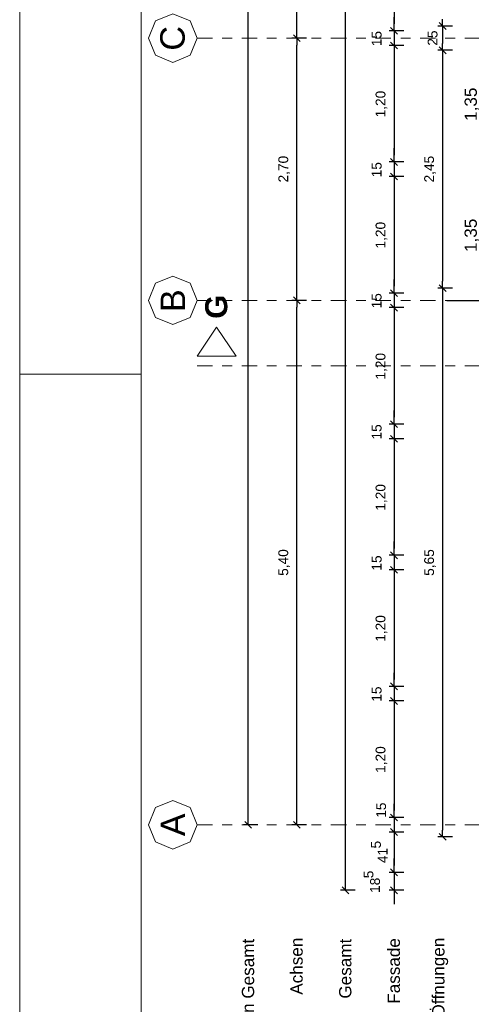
# Model space of a CAD drawing. Header units: metres. Extents: x -45.2 to 14.3, y -31.8 to 10.2.
# Tile 2 of 141: x -45.2 to -40.5, y -23.4 to -13.3. Entities that reach past the tile are written whole.
import ezdxf

# ---------------------------------------------------------------- set-up
doc = ezdxf.new("R2010")
doc.units = ezdxf.units.M
doc.header["$LTSCALE"] = 0.05
doc.linetypes.add('Achsen 01', pattern=[5.291531, 3.175, -1.058062, 0.352704, -0.705764])
doc.layers.get('0').update_dxf_attribs({"lineweight": 25})
doc.layers.add('030_Sonnenschutzarbeiten-Bemassung', color=7, linetype='Continuous', lineweight=13, true_color=0xff6633)
doc.layers.add('AV1-Achsen', color=1, linetype='Achsen 01', lineweight=18, true_color=0xff0000)
for name, color, linetype, lineweight in [('AV1-Planrahmen', 7, 'Continuous', 9), ('AV1-Schnitt Achsen', 7, 'Achsen 01', 18), ('Bemaßung-Bemaßung', 7, 'Continuous', 9), ('Keine', 7, 'Continuous', 9)]:
    doc.layers.add(name, color=color, linetype=linetype, lineweight=lineweight)
doc.styles.add('Arial', font='arial.ttf')
doc.styles.add('Arial (bold)', font='arialbd.ttf')

# ---------------------------------------------------------------- blocks, each defined once
blk = doc.blocks.new('Group')
at = {"layer": 'AV1-Planrahmen', "color": 7}
blk.add_line((-0.5695, -0.12317), (-0.5945, -0.12317), dxfattribs=at)
at = {"layer": 'AV1-Planrahmen', "color": 7, "flags": 128}
for points in [[(-0.5945, -0.4205), (-0.5945, 0.4205), (0.5945, 0.4205), (0.5945, -0.4205)], [(-0.5695, -0.4155), (-0.5695, 0.4155), (0.4045, 0.4155), (0.4045, -0.4155)]]:
    blk.add_lwpolyline(points, close=True, dxfattribs=at)

msp = doc.modelspace()

# ---------------------------------------------------------------- linework, layer by layer
at = {"color": 0, "linetype": 'ByBlock', "lineweight": -2}
for p, q in [((-41.325, -13.425), (-41.325, -13.354)), ((-41.325, -13.425), (-41.325, -13.354)), ((-40.825, -13.375), (-40.825, -13.304)), ((-40.825, -13.375), (-40.825, -13.446)), ((-42.325, -13.5), (-42.325, -13.429)), ((-42.325, -13.5), (-42.325, -13.571)), ((-41.325, -13.575), (-41.325, -13.646)), ((-41.325, -13.575), (-41.325, -13.646)), ((-40.825, -13.625), (-40.825, -13.554)), ((-40.825, -13.625), (-40.825, -13.696)), ((-41.325, -14.775), (-41.325, -14.704)), ((-41.325, -14.775), (-41.325, -14.704)), ((-41.325, -14.925), (-41.325, -14.996)), ((-41.325, -14.925), (-41.325, -14.996)), ((-40.825, -16.075), (-40.825, -16.004)), ((-41.325, -16.125), (-41.325, -16.054)), ((-41.325, -16.125), (-41.325, -16.054)), ((-40.825, -16.075), (-40.825, -16.146)), ((-42.325, -16.2), (-42.325, -16.129)), ((-42.325, -16.2), (-42.325, -16.271)), ((-41.325, -16.275), (-41.325, -16.346)), ((-41.325, -16.275), (-41.325, -16.346)), ((-41.325, -17.475), (-41.325, -17.404)), ((-41.325, -17.475), (-41.325, -17.404)), ((-41.325, -17.625), (-41.325, -17.696)), ((-41.325, -17.625), (-41.325, -17.696)), ((-41.325, -18.825), (-41.325, -18.754)), ((-41.325, -18.825), (-41.325, -18.754)), ((-41.325, -18.975), (-41.325, -19.046)), ((-41.325, -18.975), (-41.325, -19.046)), ((-41.325, -20.175), (-41.325, -20.104)), ((-41.325, -20.175), (-41.325, -20.104)), ((-41.325, -20.325), (-41.325, -20.396)), ((-41.325, -20.325), (-41.325, -20.396)), ((-41.325, -21.525), (-41.325, -21.454)), ((-41.325, -21.525), (-41.325, -21.454)), ((-42.825, -21.6), (-42.825, -21.529)), ((-42.325, -21.6), (-42.325, -21.529)), ((-41.325, -21.675), (-41.325, -21.746)), ((-41.325, -21.675), (-41.325, -21.746)), ((-40.825, -21.725), (-40.825, -21.654)), ((-41.325, -22.09), (-41.325, -22.019)), ((-41.325, -22.09), (-41.325, -22.019)), ((-41.825, -22.275), (-41.825, -22.204)), ((-41.325, -22.275), (-41.325, -22.346))]:
    msp.add_line(p, q, dxfattribs=at)
at = {"color": 0, "linetype": 'Continuous', "lineweight": 15}
for p, q in [((-40.86, -13.34), (-40.79, -13.41)), ((-40.79, -13.41), (-40.86, -13.34)), ((-42.29, -13.535), (-42.36, -13.465)), ((-42.36, -13.465), (-42.29, -13.535)), ((-41.29, -13.46), (-41.36, -13.39)), ((-41.29, -13.46), (-41.36, -13.39)), ((-41.36, -13.54), (-41.29, -13.61)), ((-41.36, -13.54), (-41.29, -13.61)), ((-40.86, -13.59), (-40.79, -13.66)), ((-40.79, -13.66), (-40.86, -13.59)), ((-41.29, -14.81), (-41.36, -14.74)), ((-41.29, -14.81), (-41.36, -14.74)), ((-41.36, -14.89), (-41.29, -14.96)), ((-41.36, -14.89), (-41.29, -14.96)), ((-41.29, -16.16), (-41.36, -16.09)), ((-41.29, -16.16), (-41.36, -16.09)), ((-40.86, -16.04), (-40.79, -16.11)), ((-40.79, -16.11), (-40.86, -16.04)), ((-42.29, -16.235), (-42.36, -16.165)), ((-42.36, -16.165), (-42.29, -16.235)), ((-41.36, -16.24), (-41.29, -16.31)), ((-41.36, -16.24), (-41.29, -16.31)), ((-41.29, -17.51), (-41.36, -17.44)), ((-41.29, -17.51), (-41.36, -17.44)), ((-41.36, -17.59), (-41.29, -17.66)), ((-41.36, -17.59), (-41.29, -17.66)), ((-41.29, -18.86), (-41.36, -18.79)), ((-41.29, -18.86), (-41.36, -18.79)), ((-41.36, -18.94), (-41.29, -19.01)), ((-41.36, -18.94), (-41.29, -19.01)), ((-41.29, -20.21), (-41.36, -20.14)), ((-41.29, -20.21), (-41.36, -20.14)), ((-41.36, -20.29), (-41.29, -20.36)), ((-41.36, -20.29), (-41.29, -20.36)), ((-41.29, -21.56), (-41.36, -21.49)), ((-41.29, -21.56), (-41.36, -21.49)), ((-42.79, -21.635), (-42.86, -21.565)), ((-42.29, -21.635), (-42.36, -21.565)), ((-41.36, -21.64), (-41.29, -21.71)), ((-41.36, -21.64), (-41.29, -21.71)), ((-40.79, -21.76), (-40.86, -21.69)), ((-41.29, -22.125), (-41.36, -22.055)), ((-41.29, -22.125), (-41.36, -22.055)), ((-41.79, -22.31), (-41.86, -22.24)), ((-41.36, -22.24), (-41.29, -22.31))]:
    msp.add_line(p, q, dxfattribs=at)
at = {"layer": '030_Sonnenschutzarbeiten-Bemassung', "color": 0, "lineweight": -2}
msp.add_line((-40.781, -16.2), (-40.425, -16.2), dxfattribs=at)
at = {"layer": 'AV1-Achsen'}
for p, q in [((-43.35, -13.5), (4.2, -13.5)), ((-43.35, -16.2), (4.2, -16.2)), ((-43.35, -21.6), (4.2, -21.6))]:
    msp.add_line(p, q, dxfattribs=at)
at = {"layer": 'AV1-Achsen', "linetype": 'Continuous'}
for points in [[(-43.35, -13.5), (-43.423, -13.677), (-43.6, -13.75), (-43.777, -13.677), (-43.85, -13.5), (-43.777, -13.323), (-43.6, -13.25), (-43.423, -13.323)], [(-43.35, -16.2), (-43.423, -16.377), (-43.6, -16.45), (-43.777, -16.377), (-43.85, -16.2), (-43.777, -16.023), (-43.6, -15.95), (-43.423, -16.023)], [(-43.35, -21.6), (-43.423, -21.777), (-43.6, -21.85), (-43.777, -21.777), (-43.85, -21.6), (-43.777, -21.423), (-43.6, -21.35), (-43.423, -21.423)]]:
    msp.add_lwpolyline(points, close=True, dxfattribs=at)
at = {"layer": 'AV1-Schnitt Achsen'}
msp.add_line((-43.35, -16.875), (4.2, -16.875), dxfattribs=at)
at = {"layer": 'AV1-Schnitt Achsen', "linetype": 'Continuous'}
msp.add_lwpolyline([(-42.95, -16.775), (-43.35, -16.775), (-43.15, -16.475)], close=True, dxfattribs=at)
at = {"layer": 'Bemaßung-Bemaßung', "color": 0, "lineweight": -2}
for p, q in [((-41.825, -22.204), (-41.825, 0.604)), ((-42.825, -21.529), (-42.825, -0.071)), ((-42.325, -13.429), (-42.325, -8.171)), ((-40.725, -13.375), (-40.875, -13.375)), ((-40.725, -13.375), (-40.875, -13.375)), ((-40.825, -13.446), (-40.825, -13.554)), ((-42.225, -13.5), (-42.375, -13.5)), ((-42.225, -13.5), (-42.375, -13.5)), ((-42.325, -16.129), (-42.325, -13.571)), ((-40.725, -13.625), (-40.875, -13.625)), ((-40.725, -13.625), (-40.875, -13.625)), ((-40.825, -13.696), (-40.825, -16.004)), ((-40.725, -16.075), (-40.875, -16.075)), ((-40.725, -16.075), (-40.875, -16.075)), ((-42.225, -16.2), (-42.375, -16.2)), ((-42.225, -16.2), (-42.375, -16.2)), ((-40.825, -16.146), (-40.825, -21.654)), ((-42.325, -21.529), (-42.325, -16.271)), ((-42.725, -21.6), (-42.875, -21.6)), ((-42.225, -21.6), (-42.375, -21.6)), ((-40.725, -21.725), (-40.875, -21.725)), ((-41.725, -22.275), (-41.875, -22.275))]:
    msp.add_line(p, q, dxfattribs=at)
at = {"layer": 'Bemaßung-Bemaßung', "color": 0, "linetype": 'Continuous', "lineweight": -2}
for p, q in [((-41.325, -12.296), (-41.325, -13.354)), ((-41.325, -13.354), (-41.325, -13.284)), ((-41.225, -13.425), (-41.375, -13.425)), ((-41.225, -13.425), (-41.375, -13.425)), ((-41.325, -13.425), (-41.325, -13.575)), ((-41.225, -13.575), (-41.375, -13.575)), ((-41.225, -13.575), (-41.375, -13.575)), ((-41.325, -13.646), (-41.325, -14.704)), ((-41.325, -13.646), (-41.325, -13.716)), ((-41.325, -14.704), (-41.325, -14.634)), ((-41.225, -14.775), (-41.375, -14.775)), ((-41.225, -14.775), (-41.375, -14.775)), ((-41.325, -14.775), (-41.325, -14.925)), ((-41.225, -14.925), (-41.375, -14.925)), ((-41.225, -14.925), (-41.375, -14.925)), ((-41.325, -14.996), (-41.325, -16.054)), ((-41.325, -14.996), (-41.325, -15.066)), ((-41.325, -16.054), (-41.325, -15.984)), ((-41.225, -16.125), (-41.375, -16.125)), ((-41.225, -16.125), (-41.375, -16.125)), ((-41.325, -16.125), (-41.325, -16.275)), ((-41.225, -16.275), (-41.375, -16.275)), ((-41.225, -16.275), (-41.375, -16.275)), ((-41.325, -16.346), (-41.325, -17.404)), ((-41.325, -16.346), (-41.325, -16.416)), ((-41.325, -17.404), (-41.325, -17.334)), ((-41.225, -17.475), (-41.375, -17.475)), ((-41.225, -17.475), (-41.375, -17.475)), ((-41.325, -17.475), (-41.325, -17.625)), ((-41.225, -17.625), (-41.375, -17.625)), ((-41.225, -17.625), (-41.375, -17.625)), ((-41.325, -17.696), (-41.325, -18.754)), ((-41.325, -17.696), (-41.325, -17.766)), ((-41.325, -18.754), (-41.325, -18.684)), ((-41.225, -18.825), (-41.375, -18.825)), ((-41.225, -18.825), (-41.375, -18.825)), ((-41.325, -18.825), (-41.325, -18.975)), ((-41.225, -18.975), (-41.375, -18.975)), ((-41.225, -18.975), (-41.375, -18.975)), ((-41.325, -19.046), (-41.325, -20.104)), ((-41.325, -19.046), (-41.325, -19.116)), ((-41.325, -20.104), (-41.325, -20.034)), ((-41.225, -20.175), (-41.375, -20.175)), ((-41.225, -20.175), (-41.375, -20.175)), ((-41.325, -20.175), (-41.325, -20.325)), ((-41.225, -20.325), (-41.375, -20.325)), ((-41.225, -20.325), (-41.375, -20.325)), ((-41.325, -20.396), (-41.325, -21.454)), ((-41.325, -20.396), (-41.325, -20.466)), ((-41.325, -21.454), (-41.325, -21.384)), ((-41.225, -21.525), (-41.375, -21.525)), ((-41.225, -21.525), (-41.375, -21.525)), ((-41.325, -21.525), (-41.325, -21.675)), ((-41.225, -21.675), (-41.375, -21.675)), ((-41.225, -21.675), (-41.375, -21.675)), ((-41.325, -21.746), (-41.325, -22.019)), ((-41.325, -21.746), (-41.325, -21.816)), ((-41.325, -22.019), (-41.325, -21.949)), ((-41.225, -22.09), (-41.375, -22.09)), ((-41.225, -22.09), (-41.375, -22.09)), ((-41.325, -22.09), (-41.325, -22.275)), ((-41.225, -22.275), (-41.375, -22.275)), ((-41.325, -22.346), (-41.325, -22.416))]:
    msp.add_line(p, q, dxfattribs=at)
at = {"layer": 'Defpoints', "color": 0, "lineweight": 0}
for p, q in [((-40.825, -13.375), (-40.825, -13.375)), ((-41.325, -13.425), (-41.325, -13.425)), ((-42.325, -13.5), (-42.325, -13.5)), ((-41.325, -13.575), (-41.325, -13.575)), ((-40.825, -13.625), (-40.825, -13.625)), ((-41.325, -14.775), (-41.325, -14.775)), ((-41.325, -14.925), (-41.325, -14.925)), ((-40.825, -16.075), (-40.825, -16.075)), ((-42.325, -16.2), (-42.325, -16.2)), ((-41.325, -16.125), (-41.325, -16.125)), ((-41.325, -16.275), (-41.325, -16.275)), ((-41.325, -17.475), (-41.325, -17.475)), ((-41.325, -17.625), (-41.325, -17.625)), ((-41.325, -18.825), (-41.325, -18.825)), ((-41.325, -18.975), (-41.325, -18.975)), ((-41.325, -20.175), (-41.325, -20.175)), ((-41.325, -20.325), (-41.325, -20.325)), ((-41.325, -21.525), (-41.325, -21.525)), ((-41.325, -21.675), (-41.325, -21.675)), ((-40.825, -21.725), (-40.825, -21.725)), ((-41.325, -22.09), (-41.325, -22.09)), ((-41.325, -22.275), (-41.325, -22.275))]:
    msp.add_line(p, q, dxfattribs=at)

# ---------------------------------------------------------------- block references
at = {"layer": 'Keine', "color": 7, "transparency": 33554687, "xscale": 50, "yscale": 50, "zscale": 50}
msp.add_blockref('Group', (-15.45, -10.8), dxfattribs=at)

# ---------------------------------------------------------------- texts
at = {"layer": '030_Sonnenschutzarbeiten-Bemassung', "color": 0, "char_height": 0.1261, "attachment_point": 7, "rotation": 90, "style": 'Arial'}
for insert in [(-40.45, -14.352), (-40.45, -15.702)]:
    msp.add_mtext('1,35', dxfattribs=dict(at, insert=insert))
at = {"layer": 'AV1-Achsen', "char_height": 0.252, "attachment_point": 7, "rotation": 90, "style": 'Arial'}
for s, insert in [('C', (-43.474, -13.629)), ('B', (-43.474, -16.321)), ('A', (-43.474, -21.718))]:
    msp.add_mtext(s, dxfattribs=dict(at, insert=insert))
at = {"layer": 'AV1-Schnitt Achsen', "insert": (-43.037, -16.39), "char_height": 0.227, "attachment_point": 7, "rotation": 90, "style": 'Arial (bold)'}
msp.add_mtext('G', dxfattribs=at)
at = {"layer": 'Bemaßung-Bemaßung', "color": 0, "attachment_point": 7, "rotation": 90, "style": 'Arial'}
for s, insert, char_height in [('15', (-41.452, -13.583), 0.1009), ('25', (-40.877, -13.578), 0.1009), ('1,20', (-41.395, -14.316), 0.1009), ('2,70', (-42.395, -14.986), 0.1009), ('15', (-41.452, -14.933), 0.1009), ('2,45', (-40.895, -14.986), 0.1009), ('1,20', (-41.395, -15.666), 0.1009), ('15', (-41.452, -16.283), 0.1009), ('1,20', (-41.395, -17.016), 0.1009), ('15', (-41.452, -17.633), 0.1009), ('1,20', (-41.395, -18.366), 0.1009), ('5,40', (-42.395, -19.037), 0.1009), ('15', (-41.452, -18.983), 0.1009), ('5,65', (-40.895, -19.037), 0.1009), ('1,20', (-41.395, -19.716), 0.1009), ('15', (-41.452, -20.333), 0.1009), ('1,20', (-41.395, -21.066), 0.1009), ('15', (-41.406, -21.528), 0.1009), ('5', (-41.459, -21.844), 0.101), ('41', (-41.392, -21.995), 0.1009), ('5', (-41.536, -22.151), 0.101), ('18', (-41.469, -22.302), 0.1009)]:
    msp.add_mtext(s, dxfattribs=dict(at, insert=insert, char_height=char_height))
at = {"layer": 'Bemaßung-Bemaßung', "color": 1, "true_color": 0xff0000, "attachment_point": 7, "rotation": 90, "style": 'Arial'}
for s, insert, char_height in [('Achsen Gesamt', (-42.762, -24.027), 0.12609), ('Achsen', (-42.263, -23.35), 0.1261)]:
    msp.add_mtext(s, dxfattribs=dict(at, insert=insert, char_height=char_height))
at = {"layer": 'Bemaßung-Bemaßung', "attachment_point": 7, "rotation": 90, "style": 'Arial'}
for s, insert, char_height in [('Gesamt', (-41.762, -23.39), 0.1261), ('Fassade', (-41.263, -23.443), 0.1261), ('Rohbau / Öffnungen', (-40.768, -24.349), 0.12609)]:
    msp.add_mtext(s, dxfattribs=dict(at, insert=insert, char_height=char_height))

doc.saveas('drawing.dxf')
